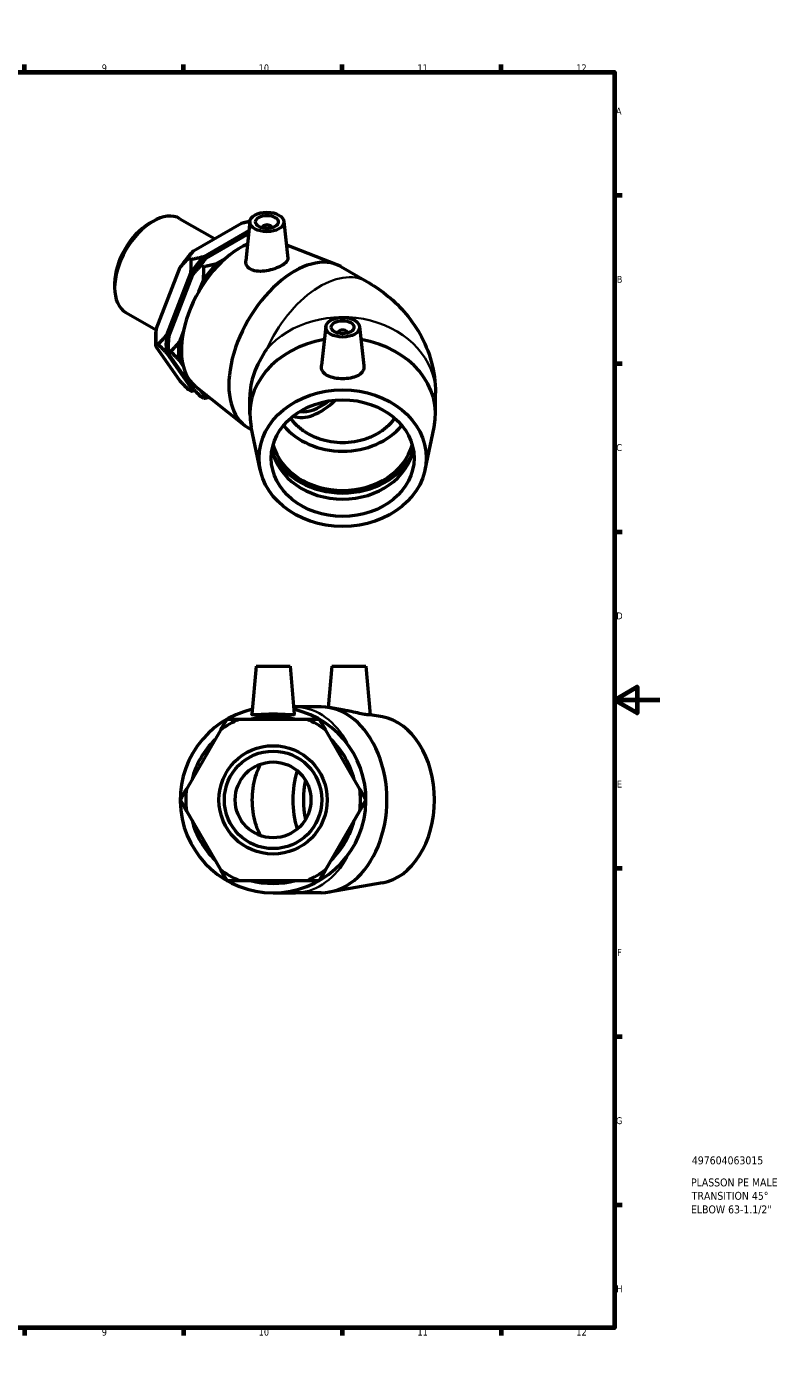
# Model space of a CAD drawing. Header units: millimetres. Extents: x 0 to 896, y -194 to 594.
# Tile 3 of 3: x 562 to 896, y 0 to 594. Entities that reach past the tile are written whole.
import ezdxf

# ---------------------------------------------------------------- set-up
doc = ezdxf.new("R2010")
doc.units = ezdxf.units.MM
for name, color, linetype, lineweight in [('Border (ANSI)', 7, 'Continuous', 70), ('Title (ISO)', 7, 'Continuous', 50), ('Visible (ANSI)', 7, 'Continuous', 50), ('Visible Narrow (ANSI)', 7, 'Continuous', 35)]:
    doc.layers.add(name, color=color, linetype=linetype, lineweight=lineweight)
doc.styles.add('Note Text (ANSI)', font='tahoma.ttf')
doc.styles.add('Note Text (ISO)', font='tahoma.ttf')

# ---------------------------------------------------------------- blocks, each defined once
blk = doc.blocks.new('Borders Default Border')
at = {"layer": 'Border (ANSI)'}
for p, q in [((70.08, 574), (70.08, 577.45)), ((140.17, 574), (140.17, 577.45)), ((210.25, 574), (210.25, 577.45)), ((280.33, 574), (280.33, 577.45)), ((350.42, 574), (350.42, 577.45)), ((490.58, 574), (490.58, 577.45)), ((560.67, 574), (560.67, 577.45)), ((630.75, 574), (630.75, 577.45)), ((700.83, 574), (700.83, 577.45)), ((770.92, 574), (770.92, 577.45)), ((20, 519.75), (16.55, 519.75)), ((821, 519.75), (824.45, 519.75)), ((20, 445.5), (16.55, 445.5)), ((821, 445.5), (824.45, 445.5)), ((20, 371.25), (16.55, 371.25)), ((821, 371.25), (824.45, 371.25)), ((20, 222.75), (16.55, 222.75)), ((821, 222.75), (824.45, 222.75)), ((20, 148.5), (16.55, 148.5)), ((821, 148.5), (824.45, 148.5)), ((20, 74.25), (16.55, 74.25)), ((821, 74.25), (824.45, 74.25)), ((70.08, 20), (70.08, 16.55)), ((140.17, 20), (140.17, 16.55)), ((210.25, 20), (210.25, 16.55)), ((280.33, 20), (280.33, 16.55)), ((350.42, 20), (350.42, 16.55)), ((490.58, 20), (490.58, 16.55)), ((560.67, 20), (560.67, 16.55)), ((630.75, 20), (630.75, 16.55)), ((700.83, 20), (700.83, 16.55)), ((770.92, 20), (770.92, 16.55))]:
    blk.add_line(p, q, dxfattribs=at)
at = {"layer": 'Border (ANSI)', "flags": 128}
for points in [[(420.5, 594), (420.5, 574), (414.73, 584), (426.27, 584), (420.5, 574)], [(20, 20), (20, 574), (821, 574), (821, 20), (20, 20)], [(0, 297), (20, 297), (10, 302.77), (10, 291.23), (20, 297)], [(841, 297), (821, 297), (831, 302.77), (831, 291.23), (821, 297)], [(420.5, 0), (420.5, 20), (414.73, 10), (426.27, 10), (420.5, 20)]]:
    blk.add_lwpolyline(points, dxfattribs=at)
at = {"layer": 'Border (ANSI)', "attachment_point": 7, "style": 'Note Text (ANSI)'}
for s, insert, char_height in [('1', (34.35, 574.4), 3.05), ('2', (104.2, 574.4), 3.05), ('3', (174.26, 574.34), 3.05), ('4', (244.23, 574.4), 3.05), ('5', (314.48, 574.34), 3.05), ('6', (384.49, 574.34), 3.05), ('7', (454.6, 574.4), 3.05), ('8', (524.63, 574.33), 3.05), ('9', (594.7, 574.34), 3.05), ('10', (663.96, 574.34), 3.048), ('11', (734.04, 574.4), 3.048), ('12', (804.13, 574.4), 3.048), ('A', (16.78, 555.35), 3.05), ('A', (821.63, 555.35), 3.05), ('B', (17.15, 481.1), 3.05), ('B', (821.99, 481.1), 3.05), ('C', (16.95, 406.8), 3.05), ('C', (821.8, 406.8), 3.05), ('D', (16.96, 332.6), 3.05), ('D', (821.81, 332.6), 3.05), ('E', (17.21, 258.35), 3.05), ('E', (822.05, 258.35), 3.05), ('F', (17.29, 184.1), 3.05), ('F', (822.14, 184.1), 3.05), ('G', (16.81, 109.79), 3.05), ('G', (821.66, 109.79), 3.05), ('H', (16.97, 35.6), 3.05), ('H', (821.81, 35.6), 3.05), ('1', (34.35, 16.55), 3.05), ('2', (104.2, 16.55), 3.05), ('3', (174.26, 16.49), 3.05), ('4', (244.23, 16.55), 3.05), ('5', (314.48, 16.49), 3.05), ('6', (384.49, 16.49), 3.05), ('7', (454.6, 16.55), 3.05), ('8', (524.63, 16.48), 3.05), ('9', (594.7, 16.49), 3.05), ('10', (663.96, 16.49), 3.048), ('11', (734.04, 16.55), 3.048), ('12', (804.13, 16.55), 3.048)]:
    blk.add_mtext(s, dxfattribs=dict(at, insert=insert, char_height=char_height))
blk = doc.blocks.new('Title Blocks ISO')
at = {"layer": 'Title (ISO)', "style": 'Note Text (ISO)'}
for tag, p in [('PART_NUMBER_001', (34.13, 72.11)), ('DESCRIPTION_001', (33.74, 62.38)), ('DESCRIPTION_002', (34.09, 56.47)), ('DESCRIPTION_003', (33.74, 50.48))]:
    blk.add_attdef(tag, p, '', height=3.5, dxfattribs=at)

msp = doc.modelspace()

# ---------------------------------------------------------------- linework, layer by layer
at = {"layer": 'Visible (ANSI)'}
for p, q in [((615.545, 507.204), (617.228, 508.181)), ((629.221, 509.391), (644.505, 500.589)), ((635.165, 495.211), (656.358, 507.415)), ((660.123, 508.205), (658.25, 490.732)), ((665.609, 505.486), (665.609, 505.3)), ((669.609, 505.486), (669.609, 505.3)), ((675.095, 508.205), (676.837, 491.952)), ((659.684, 504.108), (639.699, 492.6)), ((640.707, 492.02), (659.551, 502.871)), ((676.208, 497.824), (698.39, 489.114)), ((618.72, 460.616), (629.316, 487.939)), ((633.005, 491.964), (634.061, 491.356)), ((638.547, 488.773), (639.603, 488.165)), ((649.061, 491.608), (645.241, 489.408)), ((700.234, 488.228), (711.653, 481.652)), ((633.851, 485.328), (623.254, 458.005)), ((624.262, 457.425), (634.858, 484.748)), ((639.393, 482.137), (637.457, 477.146)), ((600.393, 480.892), (600.393, 478.946)), ((605.366, 467.965), (618.688, 460.294)), ((630.706, 459.738), (628.796, 454.814)), ((693.534, 461.755), (691.687, 444.527)), ((699.02, 459.037), (699.02, 458.85)), ((703.02, 459.037), (703.02, 458.85)), ((708.505, 461.755), (710.353, 444.527)), ((618.51, 456.591), (618.51, 454.588)), ((619.565, 453.98), (618.51, 454.588)), ((629.316, 437.69), (618.72, 452.808)), ((624.052, 453.4), (624.052, 451.396)), ((623.254, 450.197), (633.851, 435.078)), ((625.107, 450.789), (624.052, 451.396)), ((634.858, 434.498), (624.262, 449.617)), ((628.796, 447.006), (630.638, 444.377)), ((634.061, 433.299), (633.005, 433.907)), ((635.972, 435.499), (657.621, 418.318)), ((637.976, 433.909), (639.393, 431.887)), ((639.603, 430.107), (638.547, 430.715)), ((660.02, 423.161), (660.02, 430.684)), ((742.02, 423.161), (742.02, 432.461)), ((659.313, 417.168), (660.871, 416.271)), ((664.673, 398.523), (660.634, 417.38)), ((737.367, 398.523), (741.405, 417.38)), ((662.813, 311.927), (660.956, 290.696)), ((662.813, 311.927), (677.813, 311.927)), ((677.813, 311.927), (679.671, 290.696)), ((696.224, 311.927), (694.629, 293.697)), ((696.224, 311.927), (711.224, 311.927)), ((711.224, 311.927), (713.103, 290.45)), ((680.14, 293.927), (679.388, 293.927)), ((691.559, 293.927), (680.14, 293.927)), ((701.616, 292.493), (695.081, 293.624)), ((685.299, 288.434), (655.327, 288.434)), ((718.594, 289.554), (713.098, 290.505)), ((647.056, 283.659), (632.07, 257.703)), ((708.556, 257.703), (693.57, 283.659)), ((632.07, 248.152), (647.056, 222.196)), ((693.57, 222.196), (708.556, 248.152)), ((655.327, 217.42), (685.299, 217.42)), ((718.594, 216.301), (695.081, 212.231)), ((670.313, 211.927), (680.14, 211.927)), ((691.559, 211.927), (680.14, 211.927))]:
    msp.add_line(p, q, dxfattribs=at)
for radius in [23.902, 21.511, 16.731]:
    msp.add_circle((670.313, 252.927), radius, dxfattribs=at)
for radius, start, end in [(41, 102.917664, 77.082336), (38.54, 112.882587, 127.117413), (36.9, 74.206831, 105.793169), (38.54, 52.882587, 67.117413), (36.9, 134.206831, 165.793169), (36.9, 14.206831, 45.793169), (38.54, 172.882587, 187.117413), (38.54, 352.882587, 7.117413), (36.9, 194.206831, 225.793169), (36.9, 314.206831, 345.793169), (38.54, 232.882587, 247.117413), (38.54, 292.882587, 307.117413), (36.9, 254.206831, 285.793169)]:
    msp.add_arc((670.313, 252.927), radius, start, end, dxfattribs=at)
for centre, major_axis, ratio, start_param, end_param in [((617.294, 488.678), (-11.928, -20.713), 0.5780931, 3.1415927, 6.2831853), ((615.603, 489.651), (-10.735, -18.641), 0.5780931, 3.9289245, 5.4958534), ((667.609, 505.486), (-2, 0), 0.5758617, 2.9729035, 6.4518745), ((655.909, 466.441), (-18.414, -31.977), 0.5780931, 3.8043585, 6.1970124), ((645.762, 472.284), (-19.233, -33.398), 0.5780931, 4.3244336, 4.5728782), ((679.773, 452.698), (20.46, 35.53), 0.5780931, 0, 3.1415927), ((650.296, 469.673), (19.233, 33.398), 0.5780931, 1.1828409, 1.4312855), ((651.304, 469.093), (-19.233, -33.398), 0.5780931, 4.3244336, 4.5728782), ((655.838, 466.482), (19.233, 33.398), 0.5780931, 1.1828409, 1.4312855), ((645.762, 472.284), (-19.233, -33.398), 0.5780931, 5.3716312, 5.4958534), ((650.296, 469.673), (19.233, 33.398), 0.5780931, 2.2300385, 2.4784831), ((651.304, 469.093), (-19.233, -33.398), 0.5780931, 5.3716312, 5.4958534), ((701.02, 459.037), (-2, 0), 0.5758617, 2.9729035, 6.4518745), ((655.838, 466.482), (19.233, 33.398), 0.5780931, 2.2300385, 2.4784831), ((701.02, 423.161), (-41, 0), 0.8175471, 4.9112769, 6.4565184), ((701.02, 440.463), (-37.864, -21.889), 0.7184746, 5.2771394, 5.8895194), ((701.02, 423.161), (41, 0), 0.8175471, 6.1098522, 7.6550938), ((650.296, 469.673), (-19.233, -33.398), 0.5780931, 0.1356434, 0.1692965), ((655.838, 466.482), (-19.233, -33.398), 0.5780931, 0.1356434, 0.2076918), ((691.193, 446.122), (-13.362, -23.203), 0.5780931, 0.0961879, 1.1356524), ((691.193, 446.122), (-11.977, -20.798), 0.5780931, 0.2182958, 0.9925827), ((701.02, 432.519), (-31.5, 0), 0.8175471, 0.5932151, 2.5483776), ((701.02, 411.404), (31.5, 0), 0.8175471, 3.291225, 6.133553), ((701.02, 415.243), (31.5, 0), 0.8175471, 3.3671113, 6.0576667), ((701.02, 415.243), (32.917, 0), 0.8175471, 3.5169429, 5.9078351), ((691.559, 252.927), (0, -41), 0.7071068, 0, 3.1415927), ((715.424, 252.927), (0, -36.9), 0.7071068, 0.1217823, 3.0198104), ((701.282, 252.927), (0, -31.5), 0.7071068, 4.2903208, 5.1344572), ((705.996, 252.927), (0, -31.5), 0.7071068, 4.4319238, 4.9928542)]:
    msp.add_ellipse(centre, major_axis=major_axis, ratio=ratio, start_param=start_param, end_param=end_param, dxfattribs=at)
for centre, major_axis, ratio in [((667.609, 507.939), (-7.5, 0), 0.5758617), ((667.609, 507.939), (-5, 0), 0.5758617), ((701.02, 461.489), (-7.5, 0), 0.5758617), ((701.02, 461.489), (-5, 0), 0.5758617), ((701.02, 403.725), (-36.9, 0), 0.8175471), ((701.02, 403.725), (-31.5, 0), 0.8175471)]:
    msp.add_ellipse(centre, major_axis=major_axis, ratio=ratio, dxfattribs=at)
for points, weights in [([(656.358, 507.415), (658.156, 507.871), (660.133, 508.285)], [1, 1.00165102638, 1.00104134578]), ([(633.005, 491.964), (634.01, 493.7), (635.165, 495.211)], [1, 1.00241153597, 1]), ([(629.316, 487.939), (630.996, 489.952), (633.005, 491.964)], [1, 1.00241153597, 1]), ([(634.061, 491.356), (634.061, 488.187), (633.851, 485.328)], [1, 1.00241153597, 1]), ([(639.699, 492.6), (637.075, 491.935), (634.061, 491.356)], [1, 1.00241153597, 1]), ([(634.858, 484.748), (636.538, 486.76), (638.547, 488.773)], [1, 1.00241153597, 1]), ([(638.547, 488.773), (639.552, 490.509), (640.707, 492.02)], [1, 1.00241153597, 1]), ([(639.603, 488.165), (639.603, 484.995), (639.393, 482.137)], [1, 1.00241153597, 1]), ([(645.241, 489.408), (642.617, 488.743), (639.603, 488.165)], [1, 1.00241153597, 1]), ([(618.51, 454.588), (618.51, 457.757), (618.72, 460.616)], [1, 1.00241153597, 1]), ([(623.254, 458.005), (621.575, 455.992), (619.565, 453.98)], [1, 1.00241153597, 1]), ([(624.052, 451.396), (624.052, 454.566), (624.262, 457.425)], [1, 1.00241153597, 1]), ([(618.72, 452.808), (618.51, 453.733), (618.51, 454.588)], [1, 1.00241153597, 1]), ([(619.565, 453.98), (621.575, 451.968), (623.254, 450.197)], [1, 1.00241153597, 1]), ([(628.796, 454.814), (627.117, 452.801), (625.107, 450.789)], [1, 1.00241153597, 1]), ([(624.262, 449.617), (624.052, 450.541), (624.052, 451.396)], [1, 1.00241153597, 1]), ([(625.107, 450.789), (627.117, 448.776), (628.796, 447.006)], [1, 1.00241153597, 1]), ([(633.005, 433.907), (630.996, 435.919), (629.316, 437.69)], [1, 1.00241153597, 1]), ([(633.851, 435.078), (634.061, 434.154), (634.061, 433.299)], [1, 1.00241153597, 1]), ([(634.061, 433.299), (634.892, 433.459), (635.693, 433.624)], [1, 1.00066418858, 1.00096251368]), ([(638.547, 430.715), (636.538, 432.728), (634.858, 434.498)], [1, 1.00241153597, 1]), ([(639.393, 431.887), (639.603, 430.962), (639.603, 430.107)], [1, 1.00241153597, 1]), ([(639.603, 430.107), (640.899, 430.356), (642.119, 430.62)], [1, 1.00103522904, 1.00118164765]), ([(649.813, 288.434), (648.392, 285.973), (647.056, 283.659)], [1, 1.00241153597, 1]), ([(655.327, 288.434), (652.655, 288.434), (649.813, 288.434)], [1, 1.00241153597, 1]), ([(690.813, 288.434), (687.971, 288.434), (685.299, 288.434)], [1, 1.00241153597, 1]), ([(693.57, 283.659), (692.234, 285.973), (690.813, 288.434)], [1, 1.00241153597, 1]), ([(632.07, 257.703), (630.734, 255.389), (629.313, 252.927)], [1, 1.00241153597, 1]), ([(711.313, 252.927), (709.892, 255.389), (708.556, 257.703)], [1, 1.00241153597, 1]), ([(629.313, 252.927), (630.734, 250.466), (632.07, 248.152)], [1, 1.00241153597, 1]), ([(708.556, 248.152), (709.892, 250.466), (711.313, 252.927)], [1, 1.00241153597, 1]), ([(647.056, 222.196), (648.392, 219.882), (649.813, 217.42)], [1, 1.00241153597, 1]), ([(690.813, 217.42), (692.234, 219.882), (693.57, 222.196)], [1, 1.00241153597, 1]), ([(649.813, 217.42), (652.655, 217.42), (655.327, 217.42)], [1, 1.00241153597, 1]), ([(685.299, 217.42), (687.971, 217.42), (690.813, 217.42)], [1, 1.00241153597, 1])]:
    msp.add_rational_spline(points, weights, degree=2, dxfattribs=at)
for points, knots in [([(660.733, 486.885), (659.953, 487.252), (659.281, 487.782), (658.409, 489.046), (658.209, 489.776), (658.234, 490.558), (658.241, 490.645), (658.25, 490.732)], [0, 0, 0, 0, 0.34334572, 0.34334572, 0.68669143, 0.68669143, 0.72909561, 0.72909561, 0.72909561, 0.72909561]), ([(676.837, 491.952), (676.843, 491.9), (676.846, 491.847), (676.848, 491.32), (676.616, 490.792), (675.658, 489.723), (674.931, 489.181), (673.241, 488.207), (672.174, 487.717), (669.852, 486.896), (668.597, 486.568), (666.231, 486.169), (664.96, 486.076), (662.627, 486.237), (661.565, 486.494), (660.733, 486.885)], [3.44854, 3.44854, 3.44854, 3.44854, 3.4878339, 3.4878339, 3.8464457, 3.8464457, 4.2050575, 4.2050575, 4.5636693, 4.5636693, 4.9222811, 4.9222811, 5.2886175, 5.2886175, 5.6549538, 5.6549538, 5.6549538, 5.6549538]), ([(711.653, 481.652), (714.505, 480.01), (717.325, 478.132), (722.834, 473.765), (725.526, 471.275), (730.612, 465.527), (733.007, 462.264), (737.165, 454.894), (738.922, 450.781), (741.356, 441.931), (742.02, 437.2), (742.02, 432.461)], [4.71238898, 4.71238898, 4.71238898, 4.71238898, 4.86946861, 4.86946861, 5.02654825, 5.02654825, 5.18362788, 5.18362788, 5.34070751, 5.34070751, 5.49778714, 5.49778714, 5.49778714, 5.49778714]), ([(710.374, 443.881), (710.341, 443.117), (710.08, 442.351), (709.093, 441.031), (708.368, 440.475), (706.714, 439.634), (705.672, 439.293), (703.401, 438.85), (702.171, 438.747), (699.868, 438.747), (698.638, 438.85), (696.367, 439.293), (695.325, 439.634), (693.671, 440.475), (692.946, 441.031), (691.959, 442.351), (691.699, 443.117), (691.656, 444.09), (691.664, 444.307), (691.688, 444.527)], [0, 0, 0, 0, 0.3433457, 0.3433457, 0.6866914, 0.6866914, 1.032136, 1.032136, 1.3775806, 1.3775806, 1.7230252, 1.7230252, 2.0684698, 2.0684698, 2.4118155, 2.4118155, 2.7551612, 2.7551612, 2.8493168, 2.8493168, 2.8493168, 2.8493168]), ([(678.016, 421.318), (678.252, 420.994), (678.499, 420.673), (679.757, 419.133), (680.918, 417.995), (683.255, 416.085), (684.646, 415.136), (687.642, 413.5), (689.247, 412.812), (692.299, 411.778), (694.029, 411.337), (697.563, 410.762), (699.367, 410.629), (702.672, 410.629), (704.476, 410.762), (708.01, 411.337), (709.739, 411.778), (712.792, 412.812), (714.397, 413.5), (717.393, 415.136), (718.784, 416.085), (721.121, 417.995), (722.281, 419.133), (723.54, 420.673), (723.787, 420.994), (724.023, 421.318)], [9.2899333, 9.2899333, 9.2899333, 9.2899333, 9.4175648, 9.4175648, 9.9132346, 9.9132346, 10.4089031, 10.4089031, 10.9045717, 10.9045717, 11.4002357, 11.4002357, 11.8958997, 11.8958997, 12.3915616, 12.3915616, 12.8872235, 12.8872235, 13.3828839, 13.3828839, 13.8785443, 13.8785443, 14.374204, 14.374204, 14.5018874, 14.5018874, 14.5018874, 14.5018874]), ([(713.103, 290.45), (713.106, 290.408), (712.904, 290.382), (712.052, 290.431), (711.38, 290.516), (709.768, 290.793), (708.705, 291.01), (706.373, 291.518), (705.102, 291.804), (703.162, 292.207), (702.384, 292.359), (701.617, 292.492)], [2.0835609, 2.0835609, 2.0835609, 2.0835609, 2.4118155, 2.4118155, 2.7551612, 2.7551612, 3.1214976, 3.1214976, 3.4878339, 3.4878339, 3.7158992, 3.7158992, 3.7158992, 3.7158992]), ([(679.667, 290.65), (679.634, 290.516), (679.373, 290.431), (678.387, 290.38), (677.661, 290.411), (676.008, 290.502), (674.966, 290.569), (672.694, 290.67), (671.465, 290.701), (669.162, 290.701), (667.932, 290.67), (665.66, 290.569), (664.619, 290.502), (662.965, 290.411), (662.239, 290.38), (661.253, 290.431), (660.992, 290.516), (660.955, 290.664), (660.954, 290.68), (660.956, 290.696)], [0, 0, 0, 0, 0.3433457, 0.3433457, 0.6866914, 0.6866914, 1.032136, 1.032136, 1.3775806, 1.3775806, 1.7230252, 1.7230252, 2.0684698, 2.0684698, 2.4118155, 2.4118155, 2.7551612, 2.7551612, 2.7922312, 2.7922312, 2.7922312, 2.7922312]), ([(661.136, 252.927), (661.136, 254.58), (661.251, 256.384), (661.748, 259.918), (662.13, 261.647), (663.024, 264.7), (663.619, 266.305), (664.473, 268.112), (664.624, 268.417), (664.779, 268.716)], [0, 0, 0, 0, 0.4956593, 0.4956593, 0.9913187, 0.9913187, 1.4869784, 1.4869784, 1.5893173, 1.5893173, 1.5893173, 1.5893173]), ([(664.779, 237.139), (664.624, 237.438), (664.473, 237.743), (663.619, 239.55), (663.024, 241.155), (662.13, 244.207), (661.748, 245.937), (661.251, 249.471), (661.136, 251.275), (661.136, 252.927)], [14.2718651, 14.2718651, 14.2718651, 14.2718651, 14.374204, 14.374204, 14.8698636, 14.8698636, 15.365523, 15.365523, 15.8611823, 15.8611823, 15.8611823, 15.8611823])]:
    msp.add_open_spline(points, degree=3, knots=knots, dxfattribs=at)
for points in [[(710.351, 444.527), (710.375, 444.307), (710.383, 444.09), (710.374, 443.881)], [(679.67, 290.696), (679.672, 290.68), (679.671, 290.664), (679.667, 290.65)]]:
    msp.add_open_spline(points, degree=3, dxfattribs=at)
at = {"layer": 'Visible Narrow (ANSI)'}
for centre, major_axis, ratio, start_param, end_param in [((691.193, 446.122), (20.46, 35.53), 0.5780931, 0, 1.7418808), ((701.02, 432.461), (41, 0), 0.8175471, 0, 2.5292127), ((680.14, 252.927), (0, 41), 0.7071068, 5.3726898, 6.2352645), ((680.14, 252.927), (0, -41), 0.7071068, 0.0479208, 0.9104955)]:
    msp.add_ellipse(centre, major_axis=major_axis, ratio=ratio, start_param=start_param, end_param=end_param, dxfattribs=at)

# ---------------------------------------------------------------- block references
msp.add_blockref('Borders Default Border', (0, 0))
msp.add_blockref('Title Blocks ISO', (821, 20)).add_auto_attribs({'PART_NUMBER_001': '497604063015', 'DESCRIPTION_001': 'PLASSON PE MALE', 'DESCRIPTION_002': 'TRANSITION 45°', 'DESCRIPTION_003': 'ELBOW 63-1.1/2"'})

doc.saveas('drawing.dxf')
